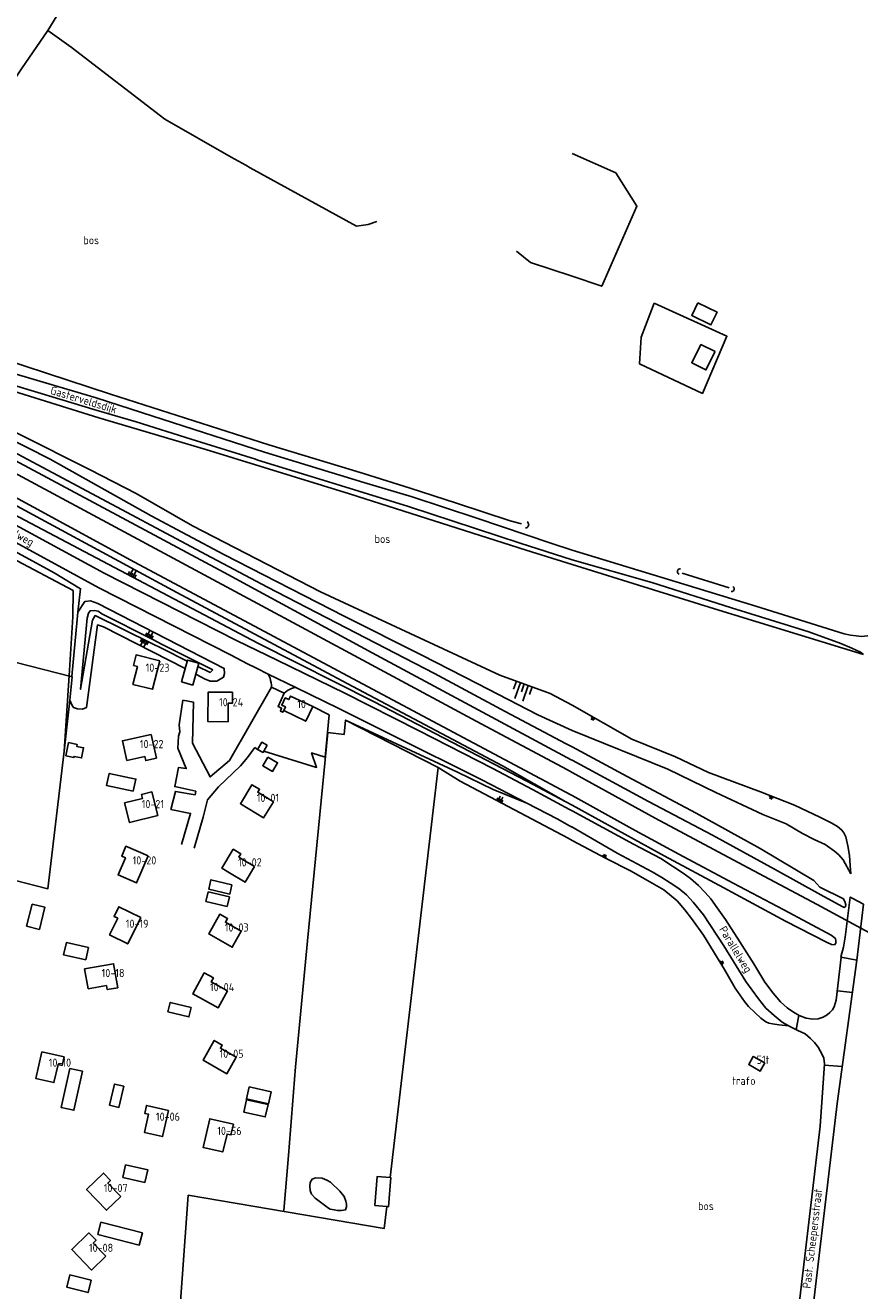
# Model space of a CAD drawing. Header units: metres. Extents: x 233829 to 239427, y 444283 to 448222.
# Tile 169 of 171: x 238832 to 239088, y 447067 to 447455. Entities that reach past the tile are written whole.
import ezdxf

# ---------------------------------------------------------------- set-up
doc = ezdxf.new("R2010")
doc.units = ezdxf.units.M
doc.header["$MEASUREMENT"] = 0
for name, color, linetype in [('ASSPOOR', 253, 'Continuous'), ('BIJGEBOUW', 4, 'Continuous'), ('CULTUURAANDUIDING', 253, 'Continuous'), ('DAKRAND-BYG', 4, 'Continuous'), ('FUNKTIEAAND', 253, 'Continuous'), ('HOOFDGEBOUW', 4, 'Continuous'), ('HOUTWAL', 253, 'Continuous'), ('HUISNUMMER', 253, 'Continuous'), ('INSTEEKSLOOT', 153, 'Continuous'), ('KANTVERH', 253, 'Continuous'), ('KANTWATER', 153, 'Continuous'), ('KNTONVERHARD', 253, 'Continuous'), ('MIDSLTGREPPEL', 253, 'Continuous'), ('OVLIJNOBJ', 253, 'Continuous'), ('RASTER', 253, 'Continuous'), ('STRAATNAAM', 253, 'Continuous'), ('TALUD', 253, 'Continuous')]:
    doc.layers.add(name, color=color, linetype=linetype)
doc.styles.get("Standard").update_dxf_attribs({"font": 'iso.shx'})

# ---------------------------------------------------------------- blocks, each defined once
blk = doc.blocks.new('TA', base_point=(75009.5, 300012))
for p, q in [((75009.5, 300012.5), (75010, 300012.5)), ((75009.5, 300012.25), (75010.5, 300012.25)), ((75009.5, 300012), (75010, 300012)), ((75009.5, 300011.75), (75010.5, 300011.75)), ((75009.5, 300011.5), (75010, 300011.5))]:
    blk.add_line(p, q)

msp = doc.modelspace()

# ---------------------------------------------------------------- linework, layer by layer
at = {"layer": 'ASSPOOR'}
for points in [[(238586.73, 447447.5), (238621.84, 447428.53), (238663.51, 447406.28), (238721.67, 447375), (238759.95, 447354.44), (238824.44, 447319.79), (238914.23, 447271.52)], [(238914.23, 447271.52), (238970.52, 447241.25), (238998.49, 447226.3), (239000, 447225.47)], [(239000, 447225.48), (239025.44, 447211.45), (239052.44, 447197.07), (239075.08, 447184.97), (239094.79, 447174.32), (239121.56, 447159.96), (239150.68, 447144.17), (239182.38, 447127.17), (239212.77, 447110.85), (239242.76, 447094.91), (239274.11, 447077.86), (239309.27, 447059.02), (239336.96, 447044.1)]]:
    msp.add_lwpolyline(points, dxfattribs=at)
at = {"layer": 'BIJGEBOUW'}
for points in [[(238906.56, 447230.24), (238909.58, 447228.48), (238908.03, 447225.83), (238905.01, 447227.59), (238906.56, 447230.24)], [(238895.57, 447191.04), (238894.89, 447188.18), (238888.44, 447189.71), (238889.12, 447192.57), (238895.57, 447191.04)], [(238888.27, 447188.89), (238894.79, 447187.32), (238894.09, 447184.41), (238887.58, 447185.97), (238888.27, 447188.89)], [(238883.08, 447153.37), (238882.38, 447150.53), (238875.94, 447152.11), (238876.64, 447154.95), (238883.08, 447153.37)], [(239059.09, 447136.44), (239055.54, 447138.38), (239054.14, 447135.87), (239057.69, 447133.9), (239059.09, 447136.44)], [(238862.39, 447129.25), (238860.9, 447122.77), (238858.04, 447123.43), (238859.53, 447129.91), (238862.39, 447129.25)]]:
    msp.add_lwpolyline(points, dxfattribs=at)
at = {"layer": 'DAKRAND-BYG'}
msp.add_line((238943.08, 447092.32), (238939.4, 447092.62), dxfattribs=at)
for points in [[(239038.55, 447369.57), (239044.41, 447366.73), (239042.51, 447362.81), (239036.65, 447365.65), (239038.55, 447369.57)], [(239043.82, 447354.6), (239041.01, 447349), (239036.65, 447351.18), (239039.45, 447356.79), (239043.82, 447354.6)], [(238880.05, 447253.31), (238881.92, 447260), (238885.43, 447259.02), (238883.55, 447252.33), (238880.05, 447253.31)], [(238845.45, 447234.65), (238844.64, 447230.61), (238847.06, 447230.13), (238847.13, 447230.44), (238849.41, 447229.98), (238850.03, 447233.08), (238847.93, 447233.5), (238848.06, 447234.13), (238845.45, 447234.65)], [(238865.31, 447219.76), (238857.12, 447221.49), (238857.9, 447225.19), (238866.09, 447223.46), (238865.31, 447219.76)], [(238834.26, 447185.14), (238832.56, 447178.36), (238836.5, 447177.38), (238838.2, 447184.15), (238834.26, 447185.14)], [(238850.69, 447167.99), (238843.91, 447169.54), (238844.77, 447173.32), (238851.55, 447171.78), (238850.69, 447167.99)], [(238845.81, 447134.71), (238843.14, 447122.76), (238847.08, 447121.88), (238849.75, 447133.83), (238845.81, 447134.71)], [(238906.75, 447123.8), (238900.02, 447125.37), (238900.88, 447129.05), (238907.61, 447127.48), (238906.75, 447123.8)], [(238906.64, 447123.65), (238900.01, 447125.09), (238899.18, 447121.3), (238905.81, 447119.85), (238906.64, 447123.65)], [(238862.11, 447101.24), (238868.88, 447099.76), (238869.72, 447103.63), (238862.95, 447105.11), (238862.11, 447101.24)], [(238939.4, 447092.62), (238940.13, 447101.56), (238944.13, 447101.24)], [(238944.13, 447101.24), (238944.34, 447101.22), (238943.6, 447092.27), (238943.08, 447092.32)], [(238854.42, 447083.74), (238867.13, 447080.53), (238868.08, 447084.31), (238855.38, 447087.52), (238854.42, 447083.74)], [(238845.85, 447071.41), (238852.39, 447069.75), (238851.43, 447065.97), (238844.89, 447067.63), (238845.85, 447071.41)]]:
    msp.add_lwpolyline(points, dxfattribs=at)
at = {"layer": 'HOOFDGEBOUW'}
for points in [[(238873.4, 447259.78), (238871.23, 447251.05), (238865.21, 447252.54), (238866.58, 447258.06), (238865.37, 447258.36), (238866.17, 447261.58), (238873.4, 447259.78)], [(238895.74, 447250.09), (238895.7, 447246.76), (238894.45, 447246.78), (238894.39, 447241.08), (238888.18, 447241.13), (238888.28, 447250.17), (238895.74, 447250.09)], [(238920.36, 447245.72), (238918.21, 447241.23), (238911.44, 447244.47), (238911.98, 447245.6), (238910.86, 447246.13), (238911.93, 447248.37), (238913.05, 447247.84), (238913.58, 447248.96), (238920.36, 447245.72)], [(238872.39, 447229.86), (238870.78, 447237.15), (238861.98, 447235.21), (238863.35, 447229.2), (238868.87, 447230.37), (238869.14, 447229.14), (238872.39, 447229.86)], [(238872.87, 447212.34), (238871.04, 447219.56), (238867.82, 447218.75), (238868.13, 447217.53), (238862.62, 447216.14), (238864.16, 447210.12), (238872.87, 447212.34)], [(238908.27, 447216.52), (238905.27, 447211.59), (238898.17, 447215.91), (238901.72, 447221.75), (238904.03, 447220.34), (238903.48, 447219.43), (238908.27, 447216.52)], [(238869.89, 447199.91), (238866.32, 447191.63), (238860.62, 447194.09), (238862.88, 447199.31), (238861.74, 447199.82), (238863.05, 447202.86), (238869.89, 447199.91)], [(238902.51, 447196.65), (238897.69, 447199.57), (238898.29, 447200.56), (238895.95, 447201.97), (238892.44, 447196.18), (238894.81, 447194.74), (238899.6, 447191.84), (238902.51, 447196.65)], [(238867.58, 447181.02), (238863.61, 447172.93), (238858.03, 447175.66), (238860.54, 447180.76), (238859.41, 447181.31), (238860.87, 447184.29), (238867.58, 447181.02)], [(238898.43, 447176.8), (238895.67, 447171.89), (238888.43, 447175.98), (238891.84, 447182.01), (238894.21, 447180.67), (238893.57, 447179.54), (238898.43, 447176.8)], [(238860.55, 447159.47), (238859.24, 447166.81), (238850.37, 447165.23), (238851.46, 447159.13), (238857.06, 447160.12), (238857.29, 447158.88), (238860.55, 447159.47)], [(238894.22, 447158.55), (238891.38, 447153.32), (238883.55, 447157.56), (238887.05, 447164.01), (238889.88, 447162.47), (238889.23, 447161.26), (238894.22, 447158.55)], [(238896.87, 447138.15), (238894.02, 447133.1), (238886.74, 447137.23), (238890.16, 447143.28), (238892.61, 447141.89), (238892.04, 447140.88), (238896.87, 447138.15)], [(238844.04, 447138.25), (238843.44, 447135.65), (238842.2, 447135.94), (238840.93, 447130.39), (238835.39, 447131.66), (238837.26, 447139.8), (238844.04, 447138.25)], [(238876.12, 447121.82), (238874.28, 447113.8), (238868.69, 447115.09), (238869.97, 447120.65), (238868.84, 447120.91), (238869.4, 447123.36), (238876.12, 447121.82)], [(238896.02, 447117.56), (238895.25, 447114.3), (238894.06, 447114.58), (238892.77, 447109.08), (238886.72, 447110.5), (238888.78, 447119.26), (238896.02, 447117.56)], [(238861.49, 447095.43), (238857.13, 447091.19), (238850.95, 447097.56), (238856.12, 447102.58), (238858.29, 447100.35), (238857.47, 447099.56), (238861.49, 447095.43)], [(238856.88, 447077.09), (238852.49, 447072.85), (238846.41, 447079.14), (238851.71, 447084.25), (238853.9, 447081.98), (238853, 447081.11), (238856.88, 447077.09)]]:
    msp.add_lwpolyline(points, dxfattribs=at)
at = {"layer": 'HOUTWAL'}
for p, q in [((238839.06, 447453.14), (238846.23, 447464.85)), ((238944.13, 447101.24), (238958.82, 447227.03))]:
    msp.add_line(p, q, dxfattribs=at)
for points in [[(238982.86, 447385.39), (238987.15, 447381.91), (239000, 447377.73)], [(238876.71, 447020.6), (238882.17, 447095.82), (238942.3, 447085.61), (238943.08, 447092.32)]]:
    msp.add_lwpolyline(points, dxfattribs=at)
at = {"layer": 'INSTEEKSLOOT'}
for points in [[(238906.45, 447282.33), (238887.52, 447292.42), (238811.56, 447332.85), (238797.13, 447340.39), (238770.59, 447354.27), (238683.97, 447400.93), (238594.86, 447448.68), (238594.31, 447448.95), (238593.56, 447449.35), (238592.84, 447449.25), (238592.33, 447448.75), (238592.69, 447447.64), (238622.93, 447431.47), (238650.7, 447416.52), (238725.64, 447376.65), (238821.65, 447325.09), (238893.15, 447286.9)], [(238878.66, 447280.67), (238850.62, 447295.87), (238811.08, 447317.18), (238788, 447329.36), (238729.12, 447361.16), (238665.38, 447395.53), (238612.86, 447424.28), (238590.11, 447436.11), (238582.74, 447440.01), (238582.29, 447440.7), (238582.39, 447441.18), (238582.85, 447441.67), (238583.34, 447442.03), (238584.21, 447442.01), (238584.79, 447441.46), (238585.23, 447441.14), (238585.62, 447440.84), (238586.55, 447440.33), (238649.39, 447406.02), (238714.39, 447371.62), (238745.43, 447354.79), (238792.17, 447330.04), (238865.72, 447290.02), (238908.41, 447267.23)], [(238985.64, 447300.52), (238985.9, 447300.56), (238986.14, 447300.67), (238986.34, 447300.83), (238986.5, 447301.04), (238986.6, 447301.28), (238986.63, 447301.53), (238986.6, 447301.79), (238986.5, 447302.03), (238986.35, 447302.24), (238986.14, 447302.41)], [(238893.15, 447286.9), (238938.58, 447262.18), (238999.64, 447229.42), (239000, 447229.23)], [(239032.81, 447286.37), (239032.6, 447286.49), (239032.42, 447286.66), (239032.31, 447286.88), (239032.26, 447287.11), (239032.28, 447287.36), (239032.37, 447287.59), (239032.52, 447287.78), (239032.72, 447287.92), (239032.95, 447288), (239033.2, 447288.01)], [(238878.66, 447280.67), (238930.89, 447252.82), (238978.55, 447227.49), (238998.04, 447216.5), (239000, 447215.45)], [(238906.45, 447282.33), (238957.74, 447255.84), (238979.37, 447244.21), (238998.12, 447234.3), (239000, 447233.41)], [(239048.76, 447281.05), (239049.01, 447281.05), (239049.24, 447281.12), (239049.44, 447281.26), (239049.6, 447281.45), (239049.68, 447281.68), (239049.7, 447281.92), (239049.63, 447282.16), (239049.51, 447282.37), (239049.32, 447282.53)], [(238908.41, 447267.23), (238949.41, 447245.31), (238999.58, 447218.65), (239000, 447218.4)], [(239000, 447233.41), (239016.85, 447224.29), (239037.96, 447213.04), (239057.6, 447202.2), (239074.1, 447192.4), (239076, 447190.27), (239083.17, 447186.78), (239083.75, 447185.61), (239083.95, 447184.89), (239083.86, 447184.36), (239083.44, 447184.1), (239082.77, 447184.36), (239076.25, 447187.95), (239062.08, 447195.86), (239043.01, 447206.26), (239023.36, 447216.56), (239000, 447229.23)], [(239000, 447218.4), (239019.33, 447207.73), (239032.7, 447200.47), (239049.4, 447191.53), (239064.89, 447183.39), (239079.46, 447175.59), (239080.74, 447174.6), (239080.89, 447173.81), (239080.84, 447173.09), (239080.42, 447172.65), (239079.52, 447172.68), (239077.98, 447173.4), (239065.44, 447179.89), (239046.54, 447190.13), (239028.2, 447199.97), (239000, 447215.45)]]:
    msp.add_lwpolyline(points, dxfattribs=at)
at = {"layer": 'KANTVERH'}
for p, q in [((238903.07, 447257.47), (238906.71, 447255.69)), ((238906.71, 447255.69), (238915.16, 447251.55)), ((238907.69, 447251.65), (238894.8, 447229.18)), ((238911.58, 447249.86), (238907.69, 447251.65)), ((238920.36, 447245.72), (238925.43, 447243.2)), ((238906.34, 447233.89), (238905.33, 447232.02)), ((238903.46, 447232.57), (238902.56, 447233.14)), ((238883.93, 447202.28), (238886.71, 447211.81)), ((239081.34, 447158.52), (239085.93, 447157.99)), ((239069.55, 447151.03), (239068.73, 447146.57)), ((239077.36, 447135.67), (239082.82, 447135.29))]:
    msp.add_line(p, q, dxfattribs=at)
for points in [[(238813.23, 447352.84), (238827.65, 447348.17), (238853.96, 447340.43), (238871.28, 447334.82), (238905.51, 447323.76), (238936.01, 447314.48), (238950.82, 447310.04), (238970.67, 447303.51), (238993.39, 447295.86), (239000, 447293.71)], [(238811.01, 447349.24), (238823.7, 447345.79), (238853.9, 447336.61), (238866.22, 447333.03), (238883.1, 447327.73), (238902.84, 447321.58), (238903.51, 447321.35), (238926.24, 447314.34), (238949.79, 447307.13), (238984.05, 447295.82), (239000, 447290.76)], [(238801.98, 447310.83), (238808.9, 447307.07), (238854.73, 447282.1), (238895.08, 447261.56)], [(238820.88, 447305.88), (238856.38, 447286.68), (238896.96, 447266)], [(239000, 447293.71), (239034.21, 447283.25), (239056.35, 447276.57), (239083.46, 447267.99), (239085.37, 447267.61), (239087.08, 447267.37), (239088.69, 447267.17), (239090.55, 447267.38), (239091.95, 447267.75), (239092.77, 447268.1), (239093.42, 447268.53), (239094.11, 447269.44), (239094.92, 447270.87), (239095.28, 447271.96), (239095.93, 447274.34)], [(239089.39, 447261.73), (239088.4, 447262.37), (239085.79, 447263.68), (239082.35, 447265.08), (239072.62, 447268.6), (239048.88, 447276.06), (239024.38, 447283.83), (239000, 447290.76)], [(238896.96, 447266), (238909.41, 447260), (238930.17, 447249.81), (238952.84, 447238.33), (238975.6, 447226.72), (238987.83, 447220.23), (238999.19, 447214.12), (239000, 447213.77)], [(238895.08, 447261.56), (238900.38, 447258.85), (238903.07, 447257.47)], [(238907.69, 447251.65), (238907.67, 447252.35), (238907.59, 447253.04), (238907.45, 447253.73), (238907.26, 447254.4), (238907.01, 447255.06), (238906.71, 447255.69)], [(238911.44, 447244.47), (238911.16, 447243.97), (238910.43, 447244.32), (238910.8, 447245.21), (238909.71, 447245.72), (238911.58, 447249.86)], [(238915.16, 447251.55), (238914.5, 447251.43), (238913.86, 447251.24), (238913.24, 447250.99), (238912.65, 447250.67), (238912.1, 447250.29), (238911.58, 447249.86)], [(238915.16, 447251.55), (238928.33, 447245.1), (238944.68, 447236.93), (238972.25, 447223.24), (238986, 447216.09), (238995.33, 447211.23), (238999.19, 447209.15), (239000, 447208.7)], [(238880.09, 447203.4), (238882.87, 447212.93), (238876.84, 447214.14), (238878.29, 447219.7), (238884.24, 447218.66), (238884.45, 447219.76), (238878.02, 447221.16), (238879.19, 447227.03), (238881.53, 447226.68), (238878.96, 447232.99), (238879.2, 447236.63), (238879.59, 447237.95), (238879.4, 447240.13), (238880.51, 447247.68), (238883.8, 447247.03), (238883.46, 447234.51), (238888.85, 447224.12), (238894.8, 447229.18)], [(238925.43, 447243.2), (238924.18, 447230.22), (238920.03, 447231.52), (238921.54, 447227.03), (238905.33, 447232.02), (238905.1, 447231.63), (238903.46, 447232.57), (238904.7, 447234.77), (238906.34, 447233.89)], [(238902.56, 447233.14), (238900.31, 447230.09), (238898.17, 447227.55), (238895.99, 447225.35)], [(238895.99, 447225.35), (238891.44, 447221.08), (238888.1, 447217.13), (238886.71, 447211.81), (238883.93, 447202.28)], [(239000, 447213.77), (239018.73, 447203.55), (239027.2, 447199.1), (239031.1, 447196.56), (239033.99, 447194.57), (239036.23, 447192.99), (239038.67, 447190.85), (239040.75, 447188.73), (239042.49, 447186.7), (239044.43, 447184.01), (239047.04, 447180.35), (239051.42, 447173.59), (239055.65, 447166.78), (239059.08, 447161.15), (239061.62, 447157.81), (239063.84, 447155.15), (239065.94, 447153.27), (239067.82, 447151.97), (239069.63, 447150.98), (239071.71, 447150.15), (239073.81, 447149.79), (239075.47, 447149.89), (239076.96, 447150.47), (239078.16, 447151.15), (239079.02, 447151.83), (239079.84, 447152.73), (239080.3, 447153.6), (239081.01, 447155.64), (239082.54, 447168.87)], [(239062.24, 447000), (239076.03, 447116.96), (239077.4, 447136.17), (239077.17, 447137.87), (239076.68, 447139.01), (239075.46, 447141.24), (239074.36, 447142.7), (239073.12, 447143.88), (239071.46, 447145.28), (239069.21, 447146.33), (239066.98, 447147.42), (239064.36, 447148.89), (239061.9, 447150.95), (239059.36, 447153.2), (239057.13, 447156.01), (239053.22, 447161.35), (239046.53, 447172.29), (239040.25, 447181.88), (239037.09, 447185.7), (239035, 447187.96), (239032.71, 447189.89), (239030, 447191.61), (239027.5, 447193.24), (239024.5, 447195.03), (239013.8, 447200.73), (238999.84, 447208.79)], [(239089.34, 447185.13), (239085.86, 447186.96), (239085.28, 447187.27), (239083.72, 447174.97), (239083.17, 447171.94), (239082.35, 447168.91), (239082.54, 447168.87), (239087.29, 447167.92), (239089.34, 447185.13)], [(239087.29, 447167.94), (239081.27, 447123.92), (239076.89, 447086.88), (239071.99, 447045.34), (239066.62, 447000)]]:
    msp.add_lwpolyline(points, dxfattribs=at)
at = {"layer": 'KANTWATER'}
msp.add_lwpolyline([(238930.7, 447092.27), (238930.69, 447093.04), (238930.49, 447094), (238929.97, 447095.38), (238928.69, 447097.03), (238925.85, 447099.83), (238924.67, 447100.46), (238923.22, 447101.06), (238921.19, 447101.11), (238920.17, 447100.74), (238919.58, 447099.75), (238919.48, 447098.64), (238919.52, 447097.3), (238919.95, 447096.17), (238921.12, 447094.9), (238925.15, 447091.82), (238925.73, 447091.55), (238926.95, 447091.32), (238927.98, 447091.08), (238929.15, 447091.13), (238930.41, 447091.29), (238930.7, 447092.27)], dxfattribs=at)
at = {"layer": 'KNTONVERHARD'}
msp.add_lwpolyline([(239089.39, 447261.73), (239043.63, 447275.69), (238985.8, 447293.71), (238931.62, 447310.95), (238887.56, 447324.56), (238854.73, 447334.28), (238808.79, 447348.62)], dxfattribs=at)
at = {"layer": 'MIDSLTGREPPEL'}
msp.add_line((239033.74, 447286.68), (239048.15, 447282.1), dxfattribs=at)
msp.add_lwpolyline([(238800.4, 447360.8), (238812.09, 447356.65), (238858.26, 447341.54), (238906.88, 447326.06), (238935.95, 447317.23), (238950.22, 447312.71), (238964.51, 447308.07), (238980.89, 447302.75), (238984.4, 447301.79)], dxfattribs=at)
at = {"layer": 'OVLIJNOBJ'}
for p, q in [((238870.79, 447265.13), (238874.11, 447263.49)), ((238874.4, 447264.71), (238871.09, 447266.38)), ((238881.83, 447259.68), (238874.11, 447263.49)), ((238874.4, 447264.71), (238889.7, 447257))]:
    msp.add_line(p, q, dxfattribs=at)
for points in [[(238798.89, 447393.41), (238830.97, 447441.38), (238839.06, 447453.14)], [(238846.28, 447448.03), (238874.94, 447425.92), (238895.33, 447414.29), (238899.83, 447411.76), (238901.2, 447410.98), (238933.78, 447393.13), (238937.36, 447393.58), (238940.07, 447394.57)], [(238590.38, 447433.76), (238614.6, 447421.62), (238630.93, 447410.88), (238643.98, 447403.72), (238670.45, 447390.27), (238742.27, 447350.89), (238811.79, 447313.49), (238903.47, 447265.13)], [(239000, 447415.37), (239013.33, 447409.45), (239019.84, 447399.28), (239009.05, 447374.64), (239000, 447377.73)], [(239025.12, 447369.45), (239047.46, 447359.34), (239039.94, 447341.78), (239020.66, 447350.85), (239021.11, 447359.08), (239025.12, 447369.45)], [(238789.38, 447349.96), (238798.58, 447345.71), (238830.13, 447329.38), (238852.02, 447318.37)], [(238797.13, 447340.39), (238804.38, 447339.54), (238839.79, 447321.58)], [(238839.79, 447321.58), (238870.82, 447304.28), (238893.07, 447292.37), (238930.05, 447273.48), (238953.86, 447261.48), (238970.98, 447252.73), (238989.47, 447243.2), (239000, 447238.35)], [(238852.02, 447318.37), (238866.17, 447311.11), (238883.48, 447301.13), (238922.69, 447280.92), (238977.73, 447255.34), (238993.17, 447249.75), (239000, 447246.15)], [(238793.08, 447268.36), (238798.26, 447274.01), (238802.61, 447280.1), (238799.62, 447281.61), (238801.08, 447285.97), (238808.94, 447301.4), (238846.84, 447281.29), (238846.8, 447273.3), (238845.6, 447255.22), (238844.09, 447232.02)], [(238884.48, 447255.66), (238886.03, 447254.87), (238887.18, 447254.18), (238888.85, 447253.47), (238890.92, 447253.55), (238892.96, 447254.7), (238893.27, 447255.91), (238893.22, 447257.43), (238854.43, 447277.3), (238852.18, 447278.2), (238850.39, 447277.95), (238848.32, 447274.73)], [(238871.09, 447266.38), (238855.61, 447274.18), (238854.55, 447275.01), (238853.31, 447275.19), (238852.04, 447275.05), (238851.51, 447274.36), (238851.16, 447272.86), (238849.13, 447251.02), (238852.74, 447272.2), (238853.58, 447273.63), (238870.79, 447265.13)], [(238845.79, 447247.69), (238846.51, 447246.02), (238846.94, 447245.39), (238848.18, 447244.99), (238849.67, 447244.88), (238850.95, 447245.44), (238854.32, 447270.75), (238856.16, 447270.15), (238881.18, 447257.35)], [(238903.47, 447265.13), (238939.21, 447247.19), (238968.55, 447231.91), (238986.04, 447222.8), (238998.04, 447216.5)], [(238889.7, 447257), (238888.87, 447256.2), (238885.15, 447258.04)], [(239000, 447246.15), (239018.24, 447235.69), (239031.63, 447230.34), (239041.81, 447225.51), (239057.73, 447219.56), (239068.16, 447215.48), (239075.98, 447211.81), (239079.61, 447209.95), (239081.33, 447208.96), (239082.74, 447207.84), (239083.36, 447207.02), (239083.9, 447205.8), (239084.56, 447203.03), (239085.07, 447200.05), (239085.29, 447197), (239085.42, 447194.39)], [(238986, 447216.09), (238975.67, 447220.26), (238964.77, 447225.56), (238930.45, 447241.57), (238958.82, 447227.03), (238965.6, 447222.82), (238998.71, 447205.38), (239000, 447204.65)], [(239085.42, 447194.39), (239083.06, 447198.66), (239081.82, 447200.19), (239080.46, 447201.32), (239077.58, 447203.38), (239074.17, 447204.97), (239070.61, 447206.81), (239065.59, 447209.72), (239058.5, 447212.6), (239044.04, 447219.33), (239029.3, 447226.51), (239000, 447238.35)], [(239000, 447204.65), (239010.41, 447199.08), (239017.84, 447195.33), (239023.12, 447192.41), (239028.12, 447189.53), (239032.17, 447186.09), (239034.56, 447183.33), (239036.84, 447180.27), (239040.29, 447175.56), (239046.68, 447165.03), (239050, 447159.32), (239052.86, 447155.21), (239054.1, 447153.74), (239055.98, 447151.89), (239057.83, 447150.16), (239059.35, 447148.96), (239060.32, 447148.62), (239061.4, 447148.43), (239063.34, 447148.13), (239066.43, 447147.73)]]:
    msp.add_lwpolyline(points, dxfattribs=at)
at = {"layer": 'RASTER'}
msp.add_line((238839.06, 447453.14), (238846.28, 447448.03), dxfattribs=at)
for points in [[(238808.91, 447304.19), (238841.06, 447286.72), (238849.11, 447281.86), (238848.32, 447274.73), (238848.07, 447272.43), (238846.45, 447254.92), (238846.57, 447254.83)], [(238793.08, 447268.36), (238811.27, 447263.8), (238846.57, 447254.83), (238845.79, 447247.69), (238844.09, 447232.02)], [(238911.52, 447091.09), (238912.94, 447108.02), (238915.05, 447135.22), (238918.8, 447173.86), (238925, 447237.73), (238930, 447237.15), (238930.45, 447241.57)], [(238797.65, 447200.42), (238839.11, 447189.81), (238844.09, 447232.02)]]:
    msp.add_lwpolyline(points, dxfattribs=at)

# ---------------------------------------------------------------- block references
at = {"layer": 'TALUD'}
for p, xscale, yscale, rotation in [((238864.66, 447285.64), 2.28, 2.28, 62.02820000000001), ((238869.95, 447266.96), 2.12, 2.12, 63.4591), ((238868.94, 447266.06), 2.16, 2.16, 243.873), ((238985.28, 447252.65), 5.13, 5.13, 250.5228), ((238977.58, 447216.63), 1.63, 1.63, 64.7558)]:
    msp.add_blockref('TA', p, dxfattribs=dict(at, xscale=xscale, yscale=yscale, rotation=rotation))
for p, rotation in [((239006.52, 447242.45), 241.001), ((239061.16, 447218.22), 248.6456), ((239009.67, 447199.48), 62.61499999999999), ((239045.54, 447166.91), 30.8459)]:
    msp.add_blockref('TA', p, dxfattribs=dict(at, rotation=rotation))

# ---------------------------------------------------------------- texts
at = {"layer": 'CULTUURAANDUIDING'}
for p in [(238849.99, 447387.55), (238939.35, 447295.91), (239038.6, 447091.26)]:
    msp.add_text('bos', height=2.5, dxfattribs=at).set_placement(p)
at = {"layer": 'FUNKTIEAAND'}
msp.add_text('trafo', height=2.5, dxfattribs=at).set_placement((239049.09, 447129.67))
at = {"layer": 'HUISNUMMER'}
for s, p in [('10-23', (238869.1, 447256.41)), ('10-24', (238891.6, 447245.81)), ('10', (238915.6, 447245.24)), ('10-22', (238867.31, 447232.95)), ('10-01', (238903.18, 447216.47)), ('10-21', (238867.88, 447214.54)), ('10-20', (238865.1, 447197.28)), ('10-02', (238897.44, 447196.69)), ('10-19', (238863, 447177.84)), ('10-03', (238893.38, 447176.7)), ('10-18', (238855.59, 447162.75)), ('10-04', (238888.83, 447158.41)), ('10-10', (238839.36, 447135.23)), ('10-05', (238891.76, 447137.97)), ('51t', (239056.58, 447136.11)), ('10-06', (238872.25, 447118.66)), ('10-56', (238891.07, 447114.3)), ('10-07', (238856.25, 447096.77)), ('10-08', (238851.69, 447078.43))]:
    msp.add_text(s, height=2.5, dxfattribs=at).set_placement(p)
at = {"layer": 'STRAATNAAM'}
for s, rotation, p in [('Gasterveldsdijk', 343.1416, (238839.63, 447341.69)), ('Parallelweg', 330.6391, (238820.05, 447302.62)), ('Parallelweg', 301.3861, (239044.93, 447177.38)), ('Past. Scheepersstraat', 83.2801, (239073.08, 447067.09))]:
    msp.add_text(s, height=2.5, rotation=rotation, dxfattribs=at).set_placement(p)

doc.saveas('drawing.dxf')
